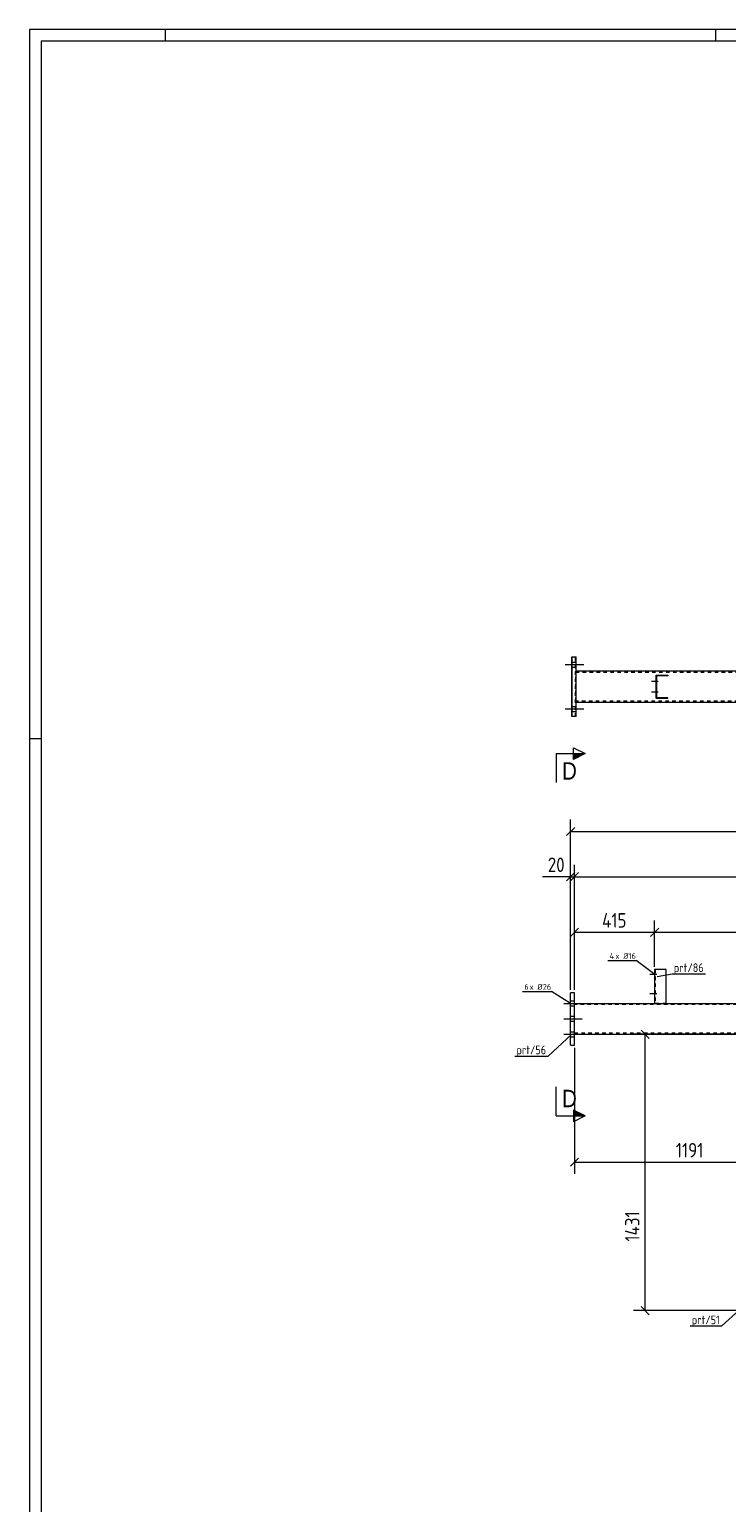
# Model space of a CAD drawing. Header units: millimetres. Extents: x 1 to 1188, y 1 to 840.
# Tile 2 of 6: x 1 to 242, y 331 to 840. Entities that reach past the tile are written whole.
import ezdxf

# ---------------------------------------------------------------- set-up
doc = ezdxf.new("R2010")
doc.units = ezdxf.units.MM
doc.header["$LTSCALE"] = 0.6
doc.linetypes.add('XKITLINE00', pattern=[0])
doc.linetypes.add('XKITLINE02', pattern=[4, 2, -2])
for name, color, linetype, lineweight in [('Bolt', 7, 'Continuous', 0), ('BoltMark', 3, 'Continuous', 0), ('DrawingSheet', 5, 'Continuous', 0), ('Part', 2, 'Continuous', 0), ('PartMark', 3, 'Continuous', 0), ('Section', 6, 'Continuous', 0), ('Z-DIMENSIONS', 1, 'Continuous', 0)]:
    doc.layers.add(name, color=color, linetype=linetype, lineweight=lineweight)
doc.styles.add('ARIAL', font='ARIAL.TTF')
doc.styles.add('ISOCPEUR', font='ISOCPEUR.TTF')

msp = doc.modelspace()

# ---------------------------------------------------------------- hatches: boundary and pattern name
at = {"layer": 'Section'}
for points in [[(188.87, 589.95), (192.87, 589.95), (188.87, 587.95)], [(188.87, 466.84), (192.87, 464.84), (188.87, 464.84)]]:
    msp.add_hatch(color=6, dxfattribs=at).paths.add_polyline_path(points, flags=17)

# ---------------------------------------------------------------- linework, layer by layer
at = {"layer": 'Bolt', "color": 3, "linetype": 'XKITLINE00', "lineweight": 0}
for p, q in [((185.95, 620.7), (192.28, 620.7)), ((186, 620.7), (192.33, 620.7)), ((186.05, 620.7), (192.38, 620.7)), ((188.27, 621.56), (189.6, 621.56)), ((188.32, 621.56), (189.66, 621.56)), ((188.38, 621.56), (189.71, 621.56)), ((188.29, 619.83), (189.62, 619.83)), ((188.34, 619.83), (189.67, 619.83)), ((188.39, 619.83), (189.73, 619.83)), ((218.12, 614.86), (215.76, 614.86)), ((218.12, 611.2), (215.76, 611.2)), ((217.62, 614.33), (217.42, 614.33)), ((217.62, 610.66), (217.42, 610.66)), ((217.63, 615.4), (217.43, 615.4)), ((217.63, 611.73), (217.43, 611.73)), ((185.95, 605.36), (192.28, 605.36)), ((186, 605.36), (192.33, 605.36)), ((186.05, 605.36), (192.38, 605.36)), ((188.27, 606.23), (189.6, 606.23)), ((188.32, 606.23), (189.66, 606.23)), ((188.38, 606.23), (189.71, 606.23)), ((188.29, 604.5), (189.62, 604.5)), ((188.34, 604.5), (189.67, 604.5)), ((188.39, 604.5), (189.73, 604.5)), ((217.08, 514.22), (216.88, 514.22)), ((217.08, 514.22), (216.88, 514.22)), ((217.58, 513.69), (215.21, 513.69)), ((217.58, 513.69), (215.21, 513.69)), ((217.08, 513.15), (216.88, 513.15)), ((217.08, 513.15), (216.88, 513.15)), ((185.54, 503.69), (191.87, 503.69)), ((185.54, 503.69), (191.87, 503.69)), ((187.87, 504.55), (189.2, 504.55)), ((187.87, 504.55), (189.2, 504.55)), ((217.58, 507.02), (215.21, 507.02)), ((217.58, 507.02), (215.21, 507.02)), ((217.08, 507.55), (216.88, 507.55)), ((217.08, 507.55), (216.88, 507.55)), ((217.08, 506.49), (216.88, 506.49)), ((217.08, 506.49), (216.88, 506.49)), ((187.87, 502.82), (189.2, 502.82)), ((187.87, 502.82), (189.2, 502.82)), ((187.87, 499.22), (189.2, 499.22)), ((187.87, 499.22), (189.2, 499.22)), ((185.54, 498.35), (191.87, 498.35)), ((185.54, 498.35), (191.87, 498.35)), ((187.87, 497.49), (189.2, 497.49)), ((187.87, 497.49), (189.2, 497.49)), ((187.87, 493.89), (189.2, 493.89)), ((187.87, 493.89), (189.2, 493.89)), ((185.54, 493.02), (191.87, 493.02)), ((185.54, 493.02), (191.87, 493.02)), ((187.87, 492.15), (189.2, 492.15)), ((187.87, 492.15), (189.2, 492.15))]:
    msp.add_line(p, q, dxfattribs=at)
at = {"layer": 'BoltMark', "color": 4, "linetype": 'XKITLINE00', "lineweight": 0}
for p, q in [((200.75, 518.45), (210.55, 518.45)), ((216.91, 513.69), (210.55, 518.45)), ((171.29, 507.78), (181.25, 507.78)), ((187.87, 503.69), (181.25, 507.78))]:
    msp.add_line(p, q, dxfattribs=at)
at = {"layer": 'DrawingSheet', "color": 2, "linetype": 'XKITLINE00', "lineweight": 0}
for p, q in [((1188, 840), (1, 840)), ((1, 840), (1, 1)), ((48, 836), (48, 840)), ((238, 836), (238, 840)), ((5, 595), (1, 595))]:
    msp.add_line(p, q, dxfattribs=at)
at = {"layer": 'DrawingSheet', "color": 3, "linetype": 'XKITLINE00', "lineweight": 0}
for p, q in [((1184, 836), (5, 836)), ((5, 836), (5, 5))]:
    msp.add_line(p, q, dxfattribs=at)
at = {"layer": 'Part', "color": 2, "linetype": 'XKITLINE00', "lineweight": 0}
for p, q in [((188.24, 602.7), (188.24, 623.36)), ((188.24, 623.36), (189.75, 623.36)), ((188.42, 602.7), (188.42, 623.36)), ((189.75, 602.7), (189.75, 623.36)), ((970.64, 618.36), (189.75, 618.36)), ((217.45, 617.03), (217.39, 617.03)), ((217.39, 617.03), (221.45, 617.03)), ((217.39, 609.03), (217.39, 617.03)), ((217.45, 609.03), (217.45, 617.03)), ((221.45, 616.83), (217.65, 616.83)), ((217.65, 609.23), (217.65, 616.83)), ((221.45, 617.03), (221.45, 616.83)), ((189.75, 607.7), (970.64, 607.7)), ((217.45, 609.03), (217.39, 609.03)), ((217.39, 609.03), (221.45, 609.03)), ((221.45, 609.23), (217.65, 609.23)), ((221.45, 609.03), (221.45, 609.23)), ((189.75, 602.7), (188.24, 602.7)), ((216.88, 515.35), (216.88, 503.69)), ((220.88, 515.35), (216.88, 515.35)), ((220.88, 503.69), (220.88, 515.35)), ((187.87, 489.29), (187.87, 507.35)), ((189.2, 507.35), (187.87, 507.35)), ((189.2, 489.29), (189.2, 507.35)), ((189.2, 503.69), (970.17, 503.69)), ((187.87, 489.29), (189.2, 489.29)), ((189.2, 493.02), (967.9, 493.02))]:
    msp.add_line(p, q, dxfattribs=at)
at = {"layer": 'Part', "color": 7, "linetype": 'XKITLINE02', "lineweight": 0}
for p, q in [((189.57, 602.7), (189.57, 623.36)), ((189.61, 607.7), (189.61, 618.36)), ((189.75, 618.36), (189.61, 618.36)), ((189.62, 618.03), (970.57, 618.03)), ((189.62, 608.03), (189.62, 618.03)), ((189.71, 618.03), (189.75, 618.03)), ((189.71, 608.03), (189.71, 618.03)), ((189.72, 607.7), (189.72, 618.36)), ((217.59, 609.23), (217.59, 616.83)), ((217.65, 616.83), (217.59, 616.83)), ((221.39, 616.83), (221.39, 617.03)), ((189.75, 607.7), (189.61, 607.7)), ((970.57, 608.03), (189.62, 608.03)), ((217.59, 609.23), (217.65, 609.23)), ((221.39, 609.03), (221.39, 609.23)), ((217.08, 515.35), (217.08, 503.69)), ((189.2, 493.02), (189.2, 503.69)), ((220.88, 503.69), (216.88, 503.69)), ((216.88, 503.69), (216.88, 503.69)), ((220.88, 503.69), (220.88, 503.69)), ((970.09, 503.35), (189.2, 503.35)), ((967.97, 493.35), (189.2, 493.35))]:
    msp.add_line(p, q, dxfattribs=at)
at = {"layer": 'Part', "color": 11, "linetype": 'XKITLINE00', "lineweight": 0}
for p, q in [((217.45, 616.01), (217.65, 616.21)), ((218.27, 616.83), (218.47, 617.03)), ((220.97, 616.83), (221.17, 617.03)), ((217.45, 613.31), (217.65, 613.51)), ((217.45, 611.97), (217.65, 612.17)), ((217.45, 609.27), (217.65, 609.47)), ((218.56, 609.03), (218.76, 609.23)), ((221.25, 609.03), (221.45, 609.23))]:
    msp.add_line(p, q, dxfattribs=at)
at = {"layer": 'PartMark', "color": 7, "linetype": 'XKITLINE00', "lineweight": 0}
for p, q in [((217.7, 513), (222.89, 513.9)), ((222.89, 513.9), (234.4, 513.9)), ((188.16, 492.93), (180.06, 485.51)), ((168.55, 485.51), (180.06, 485.51)), ((246.15, 397.89), (240.09, 392.29)), ((229.09, 392.29), (240.09, 392.29))]:
    msp.add_line(p, q, dxfattribs=at)
at = {"layer": 'Section', "color": 6, "linetype": 'XKITLINE00', "lineweight": 0}
for p, q in [((188.87, 587.95), (188.87, 591.95)), ((188.87, 591.95), (192.87, 589.95)), ((182.87, 589.95), (182.87, 579.95)), ((182.87, 589.95), (192.87, 589.95)), ((192.87, 589.95), (188.87, 587.95)), ((182.87, 464.84), (182.87, 474.84)), ((182.87, 464.84), (192.87, 464.84)), ((192.87, 464.84), (188.87, 466.84)), ((188.87, 466.84), (188.87, 462.84)), ((192.87, 464.84), (188.87, 462.84))]:
    msp.add_line(p, q, dxfattribs=at)
at = {"layer": 'Z-DIMENSIONS', "color": 7, "linetype": 'XKITLINE00', "lineweight": 0}
for p, q in [((187.87, 508.35), (187.87, 567.14)), ((189.28, 564.45), (186.46, 561.62)), ((187.87, 563.04), (970.18, 563.04)), ((187.87, 508.35), (187.87, 551.54)), ((189.2, 508.35), (189.2, 551.54)), ((189.2, 508.35), (189.2, 551.54)), ((187.87, 547.44), (178.1, 547.44)), ((187.87, 547.44), (178.1, 547.44)), ((189.28, 548.86), (186.46, 546.03)), ((190.62, 548.86), (187.79, 546.03)), ((190.62, 548.86), (187.79, 546.03)), ((187.87, 547.44), (189.2, 547.44)), ((189.2, 547.44), (970.17, 547.44)), ((190.62, 529.67), (187.79, 526.84)), ((189.2, 508.35), (189.2, 532.35)), ((218.29, 529.67), (215.46, 526.84)), ((218.29, 529.67), (215.46, 526.84)), ((216.88, 516.35), (216.88, 532.35)), ((216.88, 516.35), (216.88, 532.35)), ((189.2, 528.25), (216.88, 528.25)), ((216.88, 528.25), (310.21, 528.25)), ((212.2, 494.43), (215.03, 491.61)), ((923.67, 493.02), (209.52, 493.02)), ((213.62, 397.59), (213.62, 493.02)), ((189.2, 488.29), (189.2, 444.88)), ((190.62, 450.29), (187.79, 447.46)), ((189.2, 448.88), (268.63, 448.88)), ((247.35, 397.59), (209.52, 397.59)), ((212.2, 399.01), (215.03, 396.18))]:
    msp.add_line(p, q, dxfattribs=at)
at = {"layer": 'Z-DIMENSIONS', "color": 3}
for p in [(187.87, 563.04), (187.87, 547.44), (189.2, 547.44), (189.2, 547.44), (189.2, 528.25), (216.88, 528.25), (216.88, 528.25), (213.62, 493.02), (189.2, 448.88), (213.62, 397.59)]:
    msp.add_point(p, dxfattribs=at)

# ---------------------------------------------------------------- texts
at = {"layer": 'BoltMark', "color": 4, "style": 'ISOCPEUR', "width": 0.85}
for s, p in [('4', (201.35, 519.05)), ('x Ø', (203.33, 519.05)), ('16', (207.88, 519.05)), ('6', (171.89, 508.38)), ('x Ø', (173.7, 508.38)), ('26', (178.25, 508.38))]:
    msp.add_text(s, height=2, dxfattribs=at).set_placement(p)
at = {"layer": 'PartMark', "color": 3, "style": 'ISOCPEUR', "width": 0.85}
for s, p in [('prt/86', (223.49, 514.5)), ('prt/56', (169.15, 486.11)), ('prt/51', (229.69, 392.89))]:
    msp.add_text(s, height=3, dxfattribs=at).set_placement(p)
at = {"layer": 'Section', "color": 6, "style": 'ARIAL', "width": 0.85}
for p in [(184.87, 580.95), (184.87, 467.84)]:
    msp.add_text('D', height=6, dxfattribs=at).set_placement(p)
at = {"layer": 'Z-DIMENSIONS', "color": 3, "style": 'ISOCPEUR', "width": 0.85}
for s, p in [('20', (179.98, 549.04)), ('415', (198.74, 529.85)), ('1191', (224.19, 450.48))]:
    msp.add_text(s, height=5, dxfattribs=at).set_placement(p)
msp.add_text('1431', height=5, rotation=90.0002, dxfattribs=at).set_placement((211.66, 421.43))

doc.saveas('drawing.dxf')
